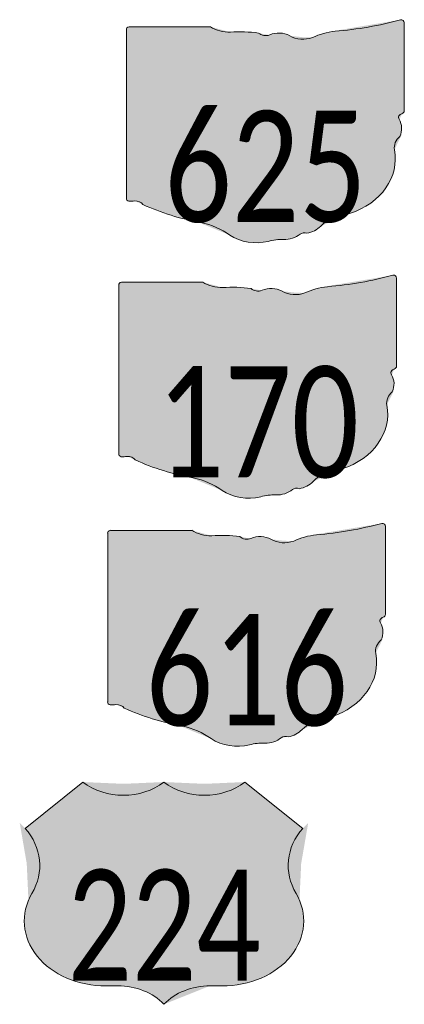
# Model space of a CAD drawing. Extents: x 13.99 to 21.38, y 7.75 to 14.55.
# Tile 2 of 77: x 14.06 to 14.52, y 9.08 to 10.25. Entities that reach past the tile are written whole.
import ezdxf

# ---------------------------------------------------------------- set-up
doc = ezdxf.new("R2010")
doc.units = 0
doc.header["$MEASUREMENT"] = 0
doc.linetypes.add('rr2', pattern=[0])
doc.layers.add('GM_X_State_Shield', color=7, linetype='Continuous', lineweight=0)
doc.layers.add('GM_X_US_Shield', color=7, linetype='Continuous', lineweight=0)
doc.styles.add('Slanted Normal (0.14) Font 31', font='CHAR_FAST_FONT.shx', dxfattribs={"height": 0.14})

# ---------------------------------------------------------------- blocks, each defined once
blk = doc.blocks.new('DGN_COMPLEXSHAPE16')
at = {"layer": 'GM_X_State_Shield', "color": 7, "linetype": 'Continuous', "lineweight": 13}
for p, q in [((19.32530897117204, 10.80517988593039), (19.32530017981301, 10.80518660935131)), ((19.42182947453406, 10.80517988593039), (19.32530897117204, 10.80517988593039)), ((19.42182178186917, 10.80518660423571), (19.42182947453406, 10.80517988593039)), ((19.64749819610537, 10.81348188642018), (19.64749820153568, 10.81348188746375)), ((19.65164784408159, 10.81013920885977), (19.65162431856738, 10.81015786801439)), ((19.65164784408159, 10.70545380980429), (19.65164784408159, 10.81013920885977)), ((19.32206033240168, 10.80173077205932), (19.32206485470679, 10.80173662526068)), ((19.32206485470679, 10.80173662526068), (19.32206485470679, 10.60161637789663)), ((19.44553440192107, 10.79878981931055), (19.44553440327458, 10.79878981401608)), ((19.47906898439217, 10.79772988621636), (19.47906898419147, 10.7977298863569)), ((19.49214590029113, 10.79559142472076), (19.49214590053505, 10.79559142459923)), ((19.51587279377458, 10.79453149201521), (19.51587279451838, 10.79453149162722)), ((19.56983648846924, 10.79984975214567), (19.56983648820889, 10.79984975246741)), ((19.54285464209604, 10.79239303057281), (19.54285464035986, 10.79239302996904)), ((19.64905086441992, 10.7020901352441), (19.64905086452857, 10.7020901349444)), ((19.65162431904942, 10.70547207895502), (19.65161572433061, 10.70547950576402)), ((19.65161572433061, 10.70547950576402), (19.65164784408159, 10.70545380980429)), ((19.64589959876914, 10.69547423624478), (19.64589959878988, 10.69547423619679)), ((19.64671333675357, 10.67522393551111), (19.64671333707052, 10.67522393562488)), ((19.64017487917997, 10.65925055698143), (19.64017487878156, 10.65925055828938)), ((19.32206485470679, 10.60161637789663), (19.32206033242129, 10.60160942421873)), ((19.32509382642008, 10.59816060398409), (19.32509382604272, 10.59816060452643)), ((19.33186802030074, 10.59853684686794), (19.33186802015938, 10.59853684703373)), ((19.34167570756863, 10.59427851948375), (19.34167570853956, 10.59427851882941)), ((19.58701064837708, 10.58362340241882), (19.58701064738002, 10.5836234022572)), ((19.41037234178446, 10.57296828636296), (19.41037234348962, 10.57296828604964)), ((19.53631618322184, 10.56019330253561), (19.53631618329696, 10.56019330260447)), ((19.55266232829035, 10.56870995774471), (19.55266232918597, 10.56870995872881)), ((19.4447206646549, 10.55805484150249), (19.44472066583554, 10.55805484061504)), ((19.49051842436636, 10.55059811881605), (19.49051842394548, 10.55059811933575)), ((19.50850632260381, 10.55273658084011), (19.50850632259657, 10.55273658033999)), ((19.52813597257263, 10.55913336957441), (19.52813597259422, 10.55913336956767))]:
    blk.add_line(p, q, dxfattribs=at)
for centre, major_axis, ratio, start_param, end_param in [((19.32584015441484, 10.80216275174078), (0.003818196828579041, 0), 0.7999999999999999, 1.712693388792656, 3.283489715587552), ((19.44481575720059, 10.82841178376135), (0.03703443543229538, 0), 0.8000000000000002, 4.042522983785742, 4.731795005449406), ((19.53424544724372, 11.07801204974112), (0.3495196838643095, 0), 0.7999999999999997, 4.814394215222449, 5.04236883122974), ((19.64799221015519, 10.81057337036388), (0.003669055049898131, 0), 0.8, 6.141151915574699, 7.989035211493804), ((19.45709491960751, 10.69283010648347), (0.1329531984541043, 0), 0.7999999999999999, 1.404757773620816, 1.657858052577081), ((19.48727839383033, 10.80320020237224), (0.01068415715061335, 0), 0.8000000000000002, 3.836095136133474, 5.185414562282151), ((19.50296294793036, 10.78007013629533), (0.02221330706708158, 0), 0.8, 0.9506229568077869, 2.079405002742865), ((19.5316339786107, 10.81179494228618), (0.02672230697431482, 0), 0.8000000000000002, 4.0815607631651, 5.145722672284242), ((19.5788276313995, 10.7440571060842), (0.07031799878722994, 0), 0.7999999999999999, 1.699011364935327, 2.107814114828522), ((19.65080022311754, 10.6977685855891), (0.005678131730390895, 0), 0.8000000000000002, 1.88397791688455, 3.671072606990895), ((19.6477334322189, 10.70504933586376), (0.003926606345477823, 0), 0.7999999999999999, 5.054540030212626, 6.418171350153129), ((19.61467640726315, 10.68453563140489), (0.03408585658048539, 0), 0.8000000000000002, 5.934694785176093, 6.69594811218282), ((19.66479358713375, 10.6616442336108), (0.02479986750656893, 0), 0.8000000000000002, 2.387723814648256, 3.262536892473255), ((19.55382495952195, 10.6483268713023), (0.08742286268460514, 0), 0.7999999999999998, 5.101752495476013, 6.440017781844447), ((19.32587454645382, 10.60117832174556), (0.003852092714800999, 0), 0.7999999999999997, 3.001240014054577, 4.508300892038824), ((19.326458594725, 10.6216522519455), (0.02939625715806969, 0), 0.7999999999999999, 4.665945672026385, 4.897461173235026), ((19.33247296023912, 10.59007095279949), (0.01059964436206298, 0), 0.8000000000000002, 0.5192071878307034, 1.627899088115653), ((19.46629802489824, 10.76987067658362), (0.252401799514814, 0), 0.7999999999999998, 4.19599705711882, 4.488960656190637), ((19.59068649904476, 10.54543305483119), (0.04787924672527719, 0), 0.8000000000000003, 1.647645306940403, 2.488433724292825), ((19.3910481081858, 10.51171168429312), (0.07897155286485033, 0), 0.7999999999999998, 0.8235188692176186, 1.323587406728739), ((19.53322890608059, 10.55471005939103), (0.00751726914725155, 0), 0.8000000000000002, 1.147584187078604, 2.315151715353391), ((19.53002353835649, 10.58222076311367), (0.02824422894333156, 0), 0.8, 4.937068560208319, 5.642249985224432), ((19.4764604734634, 10.58907802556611), (0.05011212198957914, 0), 0.8, 4.026481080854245, 4.996735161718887), ((19.50541547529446, 10.51988842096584), (0.04117636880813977, 0), 0.8000000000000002, 1.495662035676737, 1.9409797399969), ((19.50907618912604, 10.57409161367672), (0.02669987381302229, 0), 0.8, 4.691043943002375, 5.507373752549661)]:
    blk.add_ellipse(centre, major_axis=major_axis, ratio=ratio, start_param=start_param, end_param=end_param, dxfattribs=at)
blk = doc.blocks.new('M1-H5_33')
at = {"layer": 'GM_X_State_Shield', "linetype": 'rr2', "true_color": 0xe17500}
h = blk.add_hatch(color=32, dxfattribs=at)
edge = h.paths.add_edge_path(flags=0)
edge.add_line((0.168454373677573, 0.01698681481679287), (0.168454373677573, 0.121672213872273))
edge.add_line((0.168454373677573, 0.121672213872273), (0.1684308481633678, 0.1216908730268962))
edge.add_ellipse((0.1647987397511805, 0.1221063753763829), major_axis=(0.003669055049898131, 0), ratio=0.8, start_angle=351.8620861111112, end_angle=457.738)
edge.add_line((0.1643047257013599, 0.1250148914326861), (0.164304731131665, 0.1250148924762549))
edge.add_ellipse((0.05105197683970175, 0.3895450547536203), major_axis=(0.3495196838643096, 0), ratio=0.7999999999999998, start_angle=635.8444694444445, end_angle=648.9064527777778, ccw=False)
edge.add_line((0.086643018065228, 0.1113827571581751), (0.08664301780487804, 0.1113827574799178))
edge.add_ellipse((0.09563416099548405, 0.05559011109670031), major_axis=(0.07031799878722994, 0), ratio=0.7999999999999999, start_angle=97.34618055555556, end_angle=120.7688527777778)
edge.add_line((0.05966117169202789, 0.1039260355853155), (0.05966116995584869, 0.1039260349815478))
edge.add_ellipse((0.048440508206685, 0.1233279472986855), major_axis=(0.02672230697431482, 0), ratio=0.8000000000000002, start_angle=593.8562055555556, end_angle=654.8281916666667, ccw=False)
edge.add_line((0.03267932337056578, 0.1060644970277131), (0.03267932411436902, 0.1060644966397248))
edge.add_ellipse((0.01976947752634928, 0.09160314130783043), major_axis=(0.02221330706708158, 0), ratio=0.8, start_angle=54.46668333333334, end_angle=119.1411305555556)
edge.add_line((0.008952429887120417, 0.1071244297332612), (0.008952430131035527, 0.1071244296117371))
edge.add_ellipse((0.004084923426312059, 0.1147332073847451), major_axis=(0.01068415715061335, 0), ratio=0.8000000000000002, start_angle=579.7920611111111, end_angle=657.1023694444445, ccw=False)
edge.add_line((-0.004124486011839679, 0.1092628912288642), (-0.004124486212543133, 0.1092628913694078))
edge.add_ellipse((-0.02609855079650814, 0.004363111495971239), major_axis=(0.1329531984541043, 0), ratio=0.7999999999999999, start_angle=80.48669166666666, end_angle=94.98826944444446)
edge.add_line((-0.0376590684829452, 0.1103228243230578), (-0.03765906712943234, 0.1103228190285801))
edge.add_ellipse((-0.03837771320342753, 0.139944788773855), major_axis=(0.03703443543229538, 0), ratio=0.8000000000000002, start_angle=591.6195055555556, end_angle=631.1118833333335, ccw=False)
edge.add_line((-0.06137168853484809, 0.1167196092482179), (-0.06136399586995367, 0.1167128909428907))
edge.add_line((-0.06136399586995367, 0.1167128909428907), (-0.1578844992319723, 0.1167128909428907))
edge.add_line((-0.1578844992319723, 0.1167128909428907), (-0.1578932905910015, 0.116719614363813))
edge.add_ellipse((-0.1573533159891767, 0.1136957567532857), major_axis=(0.003818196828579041, 0), ratio=0.7999999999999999, start_angle=98.13010277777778, end_angle=188.1301027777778)
edge.add_line((-0.1611331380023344, 0.1132637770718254), (-0.1611286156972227, 0.1132696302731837))
edge.add_line((-0.1611286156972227, 0.1132696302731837), (-0.1611286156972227, -0.08685061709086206))
edge.add_line((-0.1611286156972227, -0.08685061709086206), (-0.161133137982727, -0.08685757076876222))
edge.add_ellipse((-0.1573189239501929, -0.08728867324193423), major_axis=(0.003852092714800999, 0), ratio=0.7999999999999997, start_angle=171.9583861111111, end_angle=258.3066138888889)
edge.add_line((-0.1580996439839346, -0.09030639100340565), (-0.1580996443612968, -0.0903063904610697))
edge.add_ellipse((-0.1567348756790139, -0.0668147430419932), major_axis=(0.02939625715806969, 0), ratio=0.7999999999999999, start_angle=267.3389944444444, end_angle=280.6038555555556)
edge.add_line((-0.1513254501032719, -0.08993014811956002), (-0.1513254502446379, -0.0899301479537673))
edge.add_ellipse((-0.150720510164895, -0.09839604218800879), major_axis=(0.01059964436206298, 0), ratio=0.8000000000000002, start_angle=389.74838055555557, end_angle=453.27174722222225, ccw=False)
edge.add_line((-0.1415177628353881, -0.09418847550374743), (-0.1415177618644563, -0.09418847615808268))
edge.add_ellipse((-0.01689544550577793, 0.08140368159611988), major_axis=(0.252401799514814, 0), ratio=0.7999999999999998, start_angle=240.4129222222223, end_angle=257.1985000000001)
edge.add_line((-0.0728211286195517, -0.1154987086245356), (-0.0728211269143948, -0.115498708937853))
edge.add_ellipse((-0.09214536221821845, -0.1767553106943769), major_axis=(0.07897155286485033, 0), ratio=0.7999999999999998, start_angle=407.18415555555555, end_angle=435.83597222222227, ccw=False)
edge.add_line((-0.03847280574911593, -0.1304121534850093), (-0.03847280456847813, -0.1304121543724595))
edge.add_ellipse((-0.006732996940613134, -0.09938896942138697), major_axis=(0.05011212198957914, 0), ratio=0.8, start_angle=230.7003722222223, end_angle=286.2918361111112)
edge.add_line((0.007324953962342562, -0.1378688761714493), (0.007324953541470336, -0.1378688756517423))
edge.add_ellipse((0.02222200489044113, -0.168578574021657), major_axis=(0.04117636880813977, 0), ratio=0.8000000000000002, start_angle=445.6951222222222, end_angle=471.2099472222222, ccw=False)
edge.add_line((0.02531285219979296, -0.1357304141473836), (0.02531285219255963, -0.135730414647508))
edge.add_ellipse((0.02588271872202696, -0.1143753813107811), major_axis=(0.02669987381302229, 0), ratio=0.8, start_angle=268.7770194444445, end_angle=315.5492722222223)
edge.add_line((0.04494250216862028, -0.1293336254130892), (0.04494250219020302, -0.1293336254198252))
edge.add_ellipse((0.05003543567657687, -0.1337569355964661), major_axis=(0.00751726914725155, 0), ratio=0.8000000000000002, start_angle=425.7517305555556, end_angle=492.64842222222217, ccw=False)
edge.add_line((0.05312271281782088, -0.1282736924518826), (0.05312271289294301, -0.1282736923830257))
edge.add_ellipse((0.0468300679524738, -0.1062462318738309), major_axis=(0.02824422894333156, 0), ratio=0.8, start_angle=282.8731916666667, end_angle=323.2771111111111)
edge.add_line((0.06946885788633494, -0.119757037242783), (0.06946885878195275, -0.1197570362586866))
edge.add_ellipse((0.1074930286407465, -0.1430339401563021), major_axis=(0.04787924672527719, 0), ratio=0.8000000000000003, start_angle=454.40312222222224, end_angle=502.57675, ccw=False)
edge.add_line((0.1038171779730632, -0.104843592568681), (0.1038171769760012, -0.1048435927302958))
edge.add_ellipse((0.0706314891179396, -0.0401401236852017), major_axis=(0.08742286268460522, 0), ratio=0.8, start_angle=292.3088861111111, end_angle=368.9858388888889)
edge.add_line((0.1569814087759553, -0.02921643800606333), (0.1569814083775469, -0.02921643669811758))
edge.add_ellipse((0.1816001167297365, -0.02682276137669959), major_axis=(0.02479986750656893, 0), ratio=0.8000000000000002, start_angle=496.8064972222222, end_angle=546.9295944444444, ccw=False)
edge.add_line((0.1635198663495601, -0.01324305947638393), (0.1635198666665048, -0.01324305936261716))
edge.add_ellipse((0.1314829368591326, -0.003931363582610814), major_axis=(0.03408585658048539, 0), ratio=0.8000000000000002, start_angle=340.032963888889, end_angle=383.6495666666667)
edge.add_line((0.1627061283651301, 0.007007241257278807), (0.1627061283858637, 0.007007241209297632))
edge.add_ellipse((0.167606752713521, 0.009301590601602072), major_axis=(0.005678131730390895, 0), ratio=0.8000000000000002, start_angle=467.94398333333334, end_angle=570.3369666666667, ccw=False)
edge.add_line((0.1658573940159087, 0.01362314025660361), (0.1658573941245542, 0.01362313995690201))
edge.add_ellipse((0.1645399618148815, 0.0165823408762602), major_axis=(0.003926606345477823, 0), ratio=0.7999999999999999, start_angle=289.6038111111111, end_angle=367.7341305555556)
edge.add_line((0.1684308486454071, 0.01700508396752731), (0.1684222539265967, 0.01701251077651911))
edge.add_line((0.1684222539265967, 0.01701251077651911), (0.168454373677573, 0.01698681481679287))
at = {"layer": 'GM_X_State_Shield', "color": 7, "linetype": 'Continuous', "lineweight": 13}
blk.add_blockref('DGN_COMPLEXSHAPE16', (-19.48319347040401, -10.6884669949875), dxfattribs=at)
at = {"layer": 'GM_X_State_Shield', "color": 9, "linetype": 'Continuous', "lineweight": 13, "insert": (0.00399287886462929, -0.1162446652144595), "char_height": 0.1318362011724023, "attachment_point": 8, "line_spacing_factor": 0.8, "style": 'Slanted Normal (0.14) Font 31'}
blk.add_mtext('{\\fCalibri Light|b0|i0|c0|p34;\\W0.768;\\C9;170}', dxfattribs=at)
blk = doc.blocks.new('DGN_COMPLEXSHAPE18')
at = {"layer": 'GM_X_State_Shield', "color": 7, "linetype": 'Continuous', "lineweight": 13}
for p, q in [((20.13916387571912, 9.700984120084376), (20.13916388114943, 9.700984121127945)), ((20.14331352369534, 9.697641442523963), (20.14328999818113, 9.697660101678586)), ((20.14331352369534, 9.59295604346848), (20.14331352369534, 9.697641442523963)), ((19.81372601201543, 9.689233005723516), (19.81373053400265, 9.689238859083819)), ((19.81373053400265, 9.689238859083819), (19.81373053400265, 9.489118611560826)), ((19.81697465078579, 9.692682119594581), (19.81696585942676, 9.692688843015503)), ((19.91349515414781, 9.692682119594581), (19.81697465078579, 9.692682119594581)), ((19.91348746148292, 9.692688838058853), (19.91349515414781, 9.692682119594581)), ((19.93720008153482, 9.686292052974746), (19.93720008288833, 9.686292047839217)), ((19.97073466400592, 9.6852321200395), (19.97073466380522, 9.685232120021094)), ((20.06150216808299, 9.687351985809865), (20.06150216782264, 9.687351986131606)), ((19.98381157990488, 9.683093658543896), (19.9838115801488, 9.683093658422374)), ((20.00753847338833, 9.682033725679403), (20.00753847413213, 9.682033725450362)), ((20.03452032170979, 9.679895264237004), (20.03452031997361, 9.679895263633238)), ((20.14328999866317, 9.59297431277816), (20.14328140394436, 9.592981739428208)), ((20.14328140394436, 9.592981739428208), (20.14331352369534, 9.59295604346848)), ((20.13756527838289, 9.582976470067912), (20.13756527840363, 9.582976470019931)), ((20.14071654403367, 9.589592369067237), (20.14071654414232, 9.589592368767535)), ((20.13837901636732, 9.562726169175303), (20.13837901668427, 9.562726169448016)), ((20.13184055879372, 9.546752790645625), (20.13184055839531, 9.54675279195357)), ((19.81373053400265, 9.489118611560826), (19.81372601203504, 9.489111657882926)), ((19.81675950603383, 9.485662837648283), (19.81675950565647, 9.485662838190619)), ((19.82353369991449, 9.486039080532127), (19.82353369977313, 9.486039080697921)), ((19.83334138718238, 9.48178075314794), (19.83334138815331, 9.481780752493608)), ((20.07867632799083, 9.471125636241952), (20.07867632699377, 9.471125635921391)), ((19.90203802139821, 9.460470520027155), (19.90203802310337, 9.46047051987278)), ((20.0443280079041, 9.456212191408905), (20.04432800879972, 9.456212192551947)), ((19.93638634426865, 9.445557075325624), (19.93638634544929, 9.445557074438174)), ((19.98218410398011, 9.438100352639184), (19.98218410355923, 9.438100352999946)), ((20.00017200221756, 9.440238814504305), (20.00017200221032, 9.440238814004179)), ((20.01980165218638, 9.4466356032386), (20.01980165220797, 9.446635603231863)), ((20.02798186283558, 9.447695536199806), (20.02798186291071, 9.447695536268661))]:
    blk.add_line(p, q, dxfattribs=at)
for centre, major_axis, ratio, start_param, end_param in [((20.02591112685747, 9.96551428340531), (0.3495196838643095, 0), 0.7999999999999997, 4.814394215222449, 5.04236883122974), ((20.13965788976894, 9.698075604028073), (0.003669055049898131, 0), 0.8, 6.141151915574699, 7.989035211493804), ((19.81750583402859, 9.689664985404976), (0.003818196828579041, 0), 0.7999999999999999, 1.712693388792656, 3.283489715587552), ((19.93648143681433, 9.71591401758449), (0.03703443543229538, 0), 0.8000000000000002, 4.042522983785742, 4.731795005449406), ((19.94876059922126, 9.58033234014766), (0.1329531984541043, 0), 0.7999999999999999, 1.404757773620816, 1.657858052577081), ((19.97894407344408, 9.69070243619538), (0.01068415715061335, 0), 0.8000000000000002, 3.836095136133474, 5.185414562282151), ((19.99462862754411, 9.667572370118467), (0.02221330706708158, 0), 0.8, 0.9506229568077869, 2.079405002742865), ((20.07049331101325, 9.631559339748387), (0.07031799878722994, 0), 0.7999999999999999, 1.699011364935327, 2.107814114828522), ((20.02329965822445, 9.699297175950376), (0.02672230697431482, 0), 0.8000000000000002, 4.0815607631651, 5.145722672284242), ((20.13939911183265, 9.592551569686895), (0.003926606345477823, 0), 0.7999999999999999, 5.054540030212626, 6.418171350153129), ((20.14246590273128, 9.585270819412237), (0.005678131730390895, 0), 0.8000000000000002, 1.88397791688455, 3.671072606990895), ((20.1063420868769, 9.572037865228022), (0.03408585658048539, 0), 0.8000000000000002, 5.934694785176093, 6.69594811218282), ((20.1564592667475, 9.549146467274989), (0.02479986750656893, 0), 0.8000000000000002, 2.387723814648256, 3.262536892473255), ((20.0454906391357, 9.535829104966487), (0.08742286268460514, 0), 0.7999999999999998, 5.101752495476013, 6.440017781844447), ((19.81754022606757, 9.488680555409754), (0.003852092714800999, 0), 0.7999999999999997, 3.001240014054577, 4.508300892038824), ((19.81812427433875, 9.509154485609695), (0.02939625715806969, 0), 0.7999999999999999, 4.665945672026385, 4.897461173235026), ((19.82413863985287, 9.47757318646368), (0.01059964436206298, 0), 0.8000000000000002, 0.5192071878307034, 1.627899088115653), ((19.95796370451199, 9.65737291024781), (0.252401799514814, 0), 0.7999999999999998, 4.19599705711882, 4.488960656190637), ((20.08235217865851, 9.432935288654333), (0.04787924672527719, 0), 0.8000000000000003, 1.647645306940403, 2.488433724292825), ((19.88271378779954, 9.399213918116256), (0.07897155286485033, 0), 0.7999999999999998, 0.8235188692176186, 1.323587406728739), ((20.02168921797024, 9.469722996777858), (0.02824422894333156, 0), 0.8, 4.937068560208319, 5.642249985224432), ((19.96812615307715, 9.476580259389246), (0.05011212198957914, 0), 0.8, 4.026481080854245, 4.996735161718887), ((19.99708115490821, 9.40739065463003), (0.04117636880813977, 0), 0.8000000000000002, 1.495662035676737, 1.9409797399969), ((20.00074186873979, 9.461593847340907), (0.02669987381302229, 0), 0.8, 4.691043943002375, 5.507373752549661), ((20.02489458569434, 9.44221229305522), (0.00751726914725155, 0), 0.8000000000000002, 1.147584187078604, 2.315151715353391)]:
    blk.add_ellipse(centre, major_axis=major_axis, ratio=ratio, start_param=start_param, end_param=end_param, dxfattribs=at)
blk = doc.blocks.new('M1-H5_34')
at = {"layer": 'GM_X_State_Shield', "linetype": 'rr2', "true_color": 0xe17500}
h = blk.add_hatch(color=32, dxfattribs=at)
edge = h.paths.add_edge_path(flags=0)
edge.add_line((0.168454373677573, 0.01698681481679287), (0.168454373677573, 0.1216722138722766))
edge.add_line((0.168454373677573, 0.1216722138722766), (0.1684308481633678, 0.1216908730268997))
edge.add_ellipse((0.1647987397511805, 0.1221063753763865), major_axis=(0.003669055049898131, 0), ratio=0.8, start_angle=351.8620861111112, end_angle=457.738)
edge.add_line((0.1643047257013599, 0.1250148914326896), (0.164304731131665, 0.1250148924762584))
edge.add_ellipse((0.05105197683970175, 0.3895450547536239), major_axis=(0.3495196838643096, 0), ratio=0.7999999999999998, start_angle=635.8444694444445, end_angle=648.9064527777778, ccw=False)
edge.add_line((0.086643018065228, 0.1113827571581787), (0.08664301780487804, 0.1113827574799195))
edge.add_ellipse((0.09563416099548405, 0.05559011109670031), major_axis=(0.07031799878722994, 0), ratio=0.7999999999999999, start_angle=97.34618055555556, end_angle=120.7688527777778)
edge.add_line((0.05966117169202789, 0.1039260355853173), (0.05966116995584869, 0.1039260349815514))
edge.add_ellipse((0.048440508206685, 0.123327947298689), major_axis=(0.02672230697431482, 0), ratio=0.8000000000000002, start_angle=593.8562055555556, end_angle=654.8281916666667, ccw=False)
edge.add_line((0.03267932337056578, 0.1060644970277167), (0.03267932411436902, 0.106064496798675))
edge.add_ellipse((0.01976947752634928, 0.09160314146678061), major_axis=(0.02221330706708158, 0), ratio=0.8, start_angle=54.46668333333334, end_angle=119.1411305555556)
edge.add_line((0.008952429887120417, 0.1071244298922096), (0.008952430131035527, 0.1071244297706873))
edge.add_ellipse((0.004084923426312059, 0.1147332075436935), major_axis=(0.01068415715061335, 0), ratio=0.8000000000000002, start_angle=579.7920611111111, end_angle=657.1023694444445, ccw=False)
edge.add_line((-0.004124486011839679, 0.1092628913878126), (-0.004124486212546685, 0.1092628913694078))
edge.add_ellipse((-0.02609855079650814, 0.004363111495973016), major_axis=(0.1329531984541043, 0), ratio=0.7999999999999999, start_angle=80.48669166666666, end_angle=94.98826944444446)
edge.add_line((-0.0376590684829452, 0.1103228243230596), (-0.03765906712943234, 0.1103228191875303))
edge.add_ellipse((-0.03837771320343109, 0.1399447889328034), major_axis=(0.03703443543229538, 0), ratio=0.8000000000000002, start_angle=591.6195055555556, end_angle=631.1118833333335, ccw=False)
edge.add_line((-0.06137168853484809, 0.1167196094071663), (-0.06136399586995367, 0.1167128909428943))
edge.add_line((-0.06136399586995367, 0.1167128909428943), (-0.1578844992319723, 0.1167128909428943))
edge.add_line((-0.1578844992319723, 0.1167128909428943), (-0.1578932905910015, 0.1167196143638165))
edge.add_ellipse((-0.1573533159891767, 0.1136957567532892), major_axis=(0.003818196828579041, 0), ratio=0.7999999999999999, start_angle=98.13010277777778, end_angle=188.1301027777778)
edge.add_line((-0.1611331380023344, 0.113263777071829), (-0.161128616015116, 0.1132696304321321))
edge.add_line((-0.161128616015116, 0.1132696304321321), (-0.161128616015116, -0.08685061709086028))
edge.add_line((-0.161128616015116, -0.08685061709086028), (-0.161133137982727, -0.08685757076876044))
edge.add_ellipse((-0.1573189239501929, -0.08728867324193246), major_axis=(0.003852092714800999, 0), ratio=0.7999999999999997, start_angle=171.9583861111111, end_angle=258.3066138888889)
edge.add_line((-0.1580996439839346, -0.09030639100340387), (-0.1580996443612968, -0.09030639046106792))
edge.add_ellipse((-0.1567348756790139, -0.06681474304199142), major_axis=(0.02939625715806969, 0), ratio=0.7999999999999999, start_angle=267.3389944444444, end_angle=280.6038555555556)
edge.add_line((-0.1513254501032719, -0.08993014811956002), (-0.1513254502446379, -0.08993014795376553))
edge.add_ellipse((-0.150720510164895, -0.09839604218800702), major_axis=(0.01059964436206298, 0), ratio=0.8000000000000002, start_angle=389.74838055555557, end_angle=453.27174722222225, ccw=False)
edge.add_line((-0.1415177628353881, -0.09418847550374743), (-0.1415177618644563, -0.09418847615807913))
edge.add_ellipse((-0.01689544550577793, 0.08140368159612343), major_axis=(0.252401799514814, 0), ratio=0.7999999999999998, start_angle=240.4129222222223, end_angle=257.1985000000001)
edge.add_line((-0.0728211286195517, -0.115498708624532), (-0.0728211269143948, -0.1154987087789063))
edge.add_ellipse((-0.092145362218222, -0.1767553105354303), major_axis=(0.07897155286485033, 0), ratio=0.7999999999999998, start_angle=407.18415555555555, end_angle=435.83597222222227, ccw=False)
edge.add_line((-0.03847280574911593, -0.1304121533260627), (-0.03847280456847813, -0.1304121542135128))
edge.add_ellipse((-0.006732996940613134, -0.09938896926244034), major_axis=(0.05011212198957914, 0), ratio=0.8, start_angle=230.7003722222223, end_angle=286.2918361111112)
edge.add_line((0.007324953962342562, -0.1378688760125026), (0.007324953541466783, -0.1378688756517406))
edge.add_ellipse((0.02222200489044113, -0.168578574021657), major_axis=(0.04117636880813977, 0), ratio=0.8000000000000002, start_angle=445.6951222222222, end_angle=471.2099472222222, ccw=False)
edge.add_line((0.02531285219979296, -0.1357304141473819), (0.02531285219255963, -0.135730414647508))
edge.add_ellipse((0.02588271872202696, -0.1143753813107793), major_axis=(0.02669987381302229, 0), ratio=0.8, start_angle=268.7770194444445, end_angle=315.5492722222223)
edge.add_line((0.04494250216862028, -0.1293336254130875), (0.04494250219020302, -0.1293336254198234))
edge.add_ellipse((0.05003543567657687, -0.1337569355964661), major_axis=(0.00751726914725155, 0), ratio=0.8000000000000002, start_angle=425.7517305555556, end_angle=492.64842222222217, ccw=False)
edge.add_line((0.05312271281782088, -0.1282736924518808), (0.05312271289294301, -0.1282736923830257))
edge.add_ellipse((0.0468300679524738, -0.1062462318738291), major_axis=(0.02824422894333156, 0), ratio=0.8, start_angle=282.8731916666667, end_angle=323.2771111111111)
edge.add_line((0.06946885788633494, -0.1197570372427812), (0.06946885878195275, -0.11975703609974))
edge.add_ellipse((0.1074930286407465, -0.1430339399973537), major_axis=(0.04787924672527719, 0), ratio=0.8000000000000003, start_angle=454.40312222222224, end_angle=502.57675, ccw=False)
edge.add_line((0.1038171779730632, -0.1048435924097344), (0.1038171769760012, -0.1048435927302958))
edge.add_ellipse((0.0706314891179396, -0.04014012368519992), major_axis=(0.08742286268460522, 0), ratio=0.8, start_angle=292.3088861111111, end_angle=368.9858388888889)
edge.add_line((0.1569814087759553, -0.02921643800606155), (0.1569814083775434, -0.0292164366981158))
edge.add_ellipse((0.1816001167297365, -0.02682276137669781), major_axis=(0.02479986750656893, 0), ratio=0.8000000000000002, start_angle=496.8064972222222, end_angle=546.9295944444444, ccw=False)
edge.add_line((0.1635198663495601, -0.01324305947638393), (0.1635198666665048, -0.01324305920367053))
edge.add_ellipse((0.1314829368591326, -0.00393136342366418), major_axis=(0.03408585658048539, 0), ratio=0.8000000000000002, start_angle=340.032963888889, end_angle=383.6495666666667)
edge.add_line((0.1627061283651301, 0.00700724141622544), (0.1627061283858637, 0.007007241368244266))
edge.add_ellipse((0.167606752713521, 0.009301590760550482), major_axis=(0.005678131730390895, 0), ratio=0.8000000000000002, start_angle=467.94398333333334, end_angle=570.3369666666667, ccw=False)
edge.add_line((0.1658573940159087, 0.01362314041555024), (0.1658573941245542, 0.01362314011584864))
edge.add_ellipse((0.1645399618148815, 0.01658234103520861), major_axis=(0.003926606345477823, 0), ratio=0.7999999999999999, start_angle=289.6038111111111, end_angle=367.7341305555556)
edge.add_line((0.1684308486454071, 0.01700508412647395), (0.1684222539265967, 0.01701251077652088))
edge.add_line((0.1684222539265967, 0.01701251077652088), (0.168454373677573, 0.01698681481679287))
at = {"layer": 'GM_X_State_Shield', "color": 7, "linetype": 'Continuous', "lineweight": 13}
blk.add_blockref('DGN_COMPLEXSHAPE18', (-19.97485915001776, -9.575969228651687), dxfattribs=at)
at = {"layer": 'GM_X_State_Shield', "color": 9, "linetype": 'Continuous', "lineweight": 13, "insert": (0.0039928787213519, -0.1162446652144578), "char_height": 0.1318362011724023, "attachment_point": 8, "line_spacing_factor": 0.8, "style": 'Slanted Normal (0.14) Font 31'}
blk.add_mtext('{\\fCalibri Light|b0|i0|c0|p34;\\W0.768;\\C9;616}', dxfattribs=at)
blk = doc.blocks.new('DGN_COMPLEXSHAPE19')
at = {"layer": 'GM_X_State_Shield', "color": 7, "linetype": 'Continuous', "lineweight": 13}
for p, q in [((15.19250713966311, 10.2151497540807), (15.19250714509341, 10.21514975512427)), ((15.19665678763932, 10.21180707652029), (15.19663326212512, 10.21182573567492)), ((15.19665678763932, 10.10712167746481), (15.19665678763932, 10.21180707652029)), ((14.86706927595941, 10.20339863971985), (14.86707379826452, 10.20340449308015)), ((14.86707379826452, 10.20340449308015), (14.86707379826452, 10.00328424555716)), ((14.87031791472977, 10.20684775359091), (14.87030912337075, 10.20685447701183)), ((14.9668384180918, 10.20684775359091), (14.87031791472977, 10.20684775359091)), ((14.9668307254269, 10.20685447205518), (14.9668384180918, 10.20684775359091)), ((14.9905433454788, 10.20045768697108), (14.99054334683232, 10.20045768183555)), ((15.02407792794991, 10.19939775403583), (15.0240779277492, 10.19939775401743)), ((15.03715484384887, 10.19725929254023), (15.03715484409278, 10.1972592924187)), ((15.11484543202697, 10.20151761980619), (15.11484543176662, 10.20151762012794)), ((15.06088173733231, 10.19619935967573), (15.06088173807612, 10.19619935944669)), ((15.08786358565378, 10.19406089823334), (15.0878635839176, 10.19406089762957)), ((15.19405980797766, 10.10375800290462), (15.1940598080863, 10.10375800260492)), ((15.19663326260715, 10.10713994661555), (15.19662466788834, 10.10714737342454)), ((15.19662466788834, 10.10714737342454), (15.19665678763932, 10.10712167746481)), ((15.19090854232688, 10.09714210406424), (15.19090854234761, 10.09714210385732)), ((15.19172228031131, 10.07689180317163), (15.19172228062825, 10.07689180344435)), ((15.1851838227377, 10.06091842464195), (15.18518382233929, 10.0609184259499)), ((14.86707379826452, 10.00328424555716), (14.86706927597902, 10.00327729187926)), ((14.87010276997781, 9.999828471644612), (14.87010276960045, 9.999828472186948)), ((14.87687696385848, 10.00020471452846), (14.87687696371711, 10.00020471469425)), ((14.88668465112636, 9.99594638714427), (14.88668465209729, 9.995946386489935)), ((15.13201959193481, 9.985291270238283), (15.13201959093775, 9.985291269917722)), ((14.9553812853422, 9.974636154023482), (14.95538128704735, 9.97463615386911)), ((15.09767127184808, 9.970377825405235), (15.0976712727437, 9.970377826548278)), ((14.98972960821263, 9.959722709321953), (14.98972960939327, 9.959722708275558)), ((15.03552736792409, 9.952265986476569), (15.03552736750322, 9.952265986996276)), ((15.05351526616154, 9.954404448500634), (15.05351526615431, 9.95440444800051)), ((15.07314491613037, 9.96080123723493), (15.07314491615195, 9.960801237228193)), ((15.08132512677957, 9.961861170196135), (15.08132512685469, 9.961861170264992))]:
    blk.add_line(p, q, dxfattribs=at)
for centre, major_axis, ratio, start_param, end_param in [((15.07925439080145, 10.47967991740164), (0.3495196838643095, 0), 0.7999999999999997, 4.814394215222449, 5.04236883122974), ((15.19300115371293, 10.2122412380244), (0.003669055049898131, 0), 0.8, 6.141151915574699, 7.989035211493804), ((14.87084909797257, 10.20383061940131), (0.003818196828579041, 0), 0.7999999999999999, 1.712693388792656, 3.283489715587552), ((14.98982470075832, 10.23007965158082), (0.03703443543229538, 0), 0.8000000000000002, 4.042522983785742, 4.731795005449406), ((15.00210386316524, 10.09449797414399), (0.1329531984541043, 0), 0.7999999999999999, 1.404757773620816, 1.657858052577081), ((15.03228733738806, 10.20486807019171), (0.01068415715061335, 0), 0.8000000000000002, 3.836095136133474, 5.185414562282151), ((15.0479718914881, 10.18173800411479), (0.02221330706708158, 0), 0.8, 0.9506229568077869, 2.079405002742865), ((15.12383657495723, 10.14572497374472), (0.07031799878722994, 0), 0.7999999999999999, 1.699011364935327, 2.107814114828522), ((15.07664292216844, 10.21346280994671), (0.02672230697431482, 0), 0.8000000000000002, 4.0815607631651, 5.145722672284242), ((15.19580916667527, 10.09943645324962), (0.005678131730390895, 0), 0.8000000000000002, 1.88397791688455, 3.671072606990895), ((15.19274237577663, 10.10671720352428), (0.003926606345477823, 0), 0.7999999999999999, 5.054540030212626, 6.418171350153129), ((15.15968535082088, 10.08620349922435), (0.03408585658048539, 0), 0.8000000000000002, 5.934694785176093, 6.69594811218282), ((15.20980253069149, 10.06331210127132), (0.02479986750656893, 0), 0.8000000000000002, 2.387723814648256, 3.262536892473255), ((15.09883390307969, 10.04999473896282), (0.08742286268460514, 0), 0.7999999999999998, 5.101752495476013, 6.440017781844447), ((14.87088349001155, 10.00284618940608), (0.003852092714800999, 0), 0.7999999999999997, 3.001240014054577, 4.508300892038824), ((14.87146753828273, 10.02332011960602), (0.02939625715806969, 0), 0.7999999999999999, 4.665945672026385, 4.897461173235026), ((14.87748190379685, 9.991738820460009), (0.01059964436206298, 0), 0.8000000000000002, 0.5192071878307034, 1.627899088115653), ((15.01130696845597, 10.17153854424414), (0.252401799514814, 0), 0.7999999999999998, 4.19599705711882, 4.488960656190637), ((15.1356954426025, 9.947100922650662), (0.04787924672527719, 0), 0.8000000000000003, 1.647645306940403, 2.488433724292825), ((14.93605705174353, 9.913379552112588), (0.07897155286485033, 0), 0.7999999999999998, 0.8235188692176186, 1.323587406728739), ((15.07503248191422, 9.983888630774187), (0.02824422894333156, 0), 0.8, 4.937068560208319, 5.642249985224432), ((15.02146941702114, 9.99074589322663), (0.05011212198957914, 0), 0.8, 4.026481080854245, 4.996735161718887), ((15.05042441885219, 9.92155628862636), (0.04117636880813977, 0), 0.8000000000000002, 1.495662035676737, 1.9409797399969), ((15.05408513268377, 9.975759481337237), (0.02669987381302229, 0), 0.8, 4.691043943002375, 5.507373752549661), ((15.07823784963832, 9.956377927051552), (0.00751726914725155, 0), 0.8000000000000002, 1.147584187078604, 2.315151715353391)]:
    blk.add_ellipse(centre, major_axis=major_axis, ratio=ratio, start_param=start_param, end_param=end_param, dxfattribs=at)
blk = doc.blocks.new('M1-H5_35')
at = {"layer": 'GM_X_State_Shield', "linetype": 'rr2', "true_color": 0xe17500}
h = blk.add_hatch(color=32, dxfattribs=at)
edge = h.paths.add_edge_path(flags=0)
edge.add_line((0.168454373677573, 0.01698681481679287), (0.168454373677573, 0.121672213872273))
edge.add_line((0.168454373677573, 0.121672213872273), (0.1684308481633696, 0.1216908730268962))
edge.add_ellipse((0.1647987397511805, 0.1221063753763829), major_axis=(0.003669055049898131, 0), ratio=0.8, start_angle=351.8620861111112, end_angle=457.738)
edge.add_line((0.1643047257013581, 0.1250148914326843), (0.164304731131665, 0.1250148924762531))
edge.add_ellipse((0.05105197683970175, 0.3895450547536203), major_axis=(0.3495196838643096, 0), ratio=0.7999999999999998, start_angle=635.8444694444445, end_angle=648.9064527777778, ccw=False)
edge.add_line((0.08664301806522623, 0.1113827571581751), (0.08664301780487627, 0.1113827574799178))
edge.add_ellipse((0.09563416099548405, 0.05559011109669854), major_axis=(0.07031799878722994, 0), ratio=0.7999999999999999, start_angle=97.34618055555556, end_angle=120.7688527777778)
edge.add_line((0.05966117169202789, 0.1039260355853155), (0.05966116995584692, 0.1039260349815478))
edge.add_ellipse((0.04844050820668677, 0.1233279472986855), major_axis=(0.02672230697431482, 0), ratio=0.8000000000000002, start_angle=593.8562055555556, end_angle=654.8281916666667, ccw=False)
edge.add_line((0.03267932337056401, 0.1060644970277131), (0.03267932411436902, 0.1060644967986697))
edge.add_ellipse((0.0197694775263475, 0.09160314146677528), major_axis=(0.02221330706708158, 0), ratio=0.8, start_angle=54.46668333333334, end_angle=119.1411305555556)
edge.add_line((0.008952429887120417, 0.1071244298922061), (0.008952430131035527, 0.1071244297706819))
edge.add_ellipse((0.004084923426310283, 0.11473320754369), major_axis=(0.01068415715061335, 0), ratio=0.8000000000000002, start_angle=579.7920611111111, end_angle=657.1023694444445, ccw=False)
edge.add_line((-0.004124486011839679, 0.1092628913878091), (-0.004124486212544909, 0.109262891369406))
edge.add_ellipse((-0.02609855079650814, 0.004363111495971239), major_axis=(0.1329531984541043, 0), ratio=0.7999999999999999, start_angle=80.48669166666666, end_angle=94.98826944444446)
edge.add_line((-0.0376590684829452, 0.1103228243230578), (-0.03765906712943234, 0.1103228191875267))
edge.add_ellipse((-0.03837771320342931, 0.1399447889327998), major_axis=(0.03703443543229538, 0), ratio=0.8000000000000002, start_angle=591.6195055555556, end_angle=631.1118833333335, ccw=False)
edge.add_line((-0.06137168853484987, 0.1167196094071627), (-0.06136399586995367, 0.1167128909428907))
edge.add_line((-0.06136399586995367, 0.1167128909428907), (-0.1578844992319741, 0.1167128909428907))
edge.add_line((-0.1578844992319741, 0.1167128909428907), (-0.1578932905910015, 0.1167196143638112))
edge.add_ellipse((-0.1573533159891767, 0.1136957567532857), major_axis=(0.003818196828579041, 0), ratio=0.7999999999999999, start_angle=98.13010277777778, end_angle=188.1301027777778)
edge.add_line((-0.1611331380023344, 0.1132637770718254), (-0.1611286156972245, 0.1132696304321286))
edge.add_line((-0.1611286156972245, 0.1132696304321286), (-0.1611286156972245, -0.08685061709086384))
edge.add_line((-0.1611286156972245, -0.08685061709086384), (-0.161133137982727, -0.08685757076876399))
edge.add_ellipse((-0.1573189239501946, -0.08728867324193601), major_axis=(0.003852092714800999, 0), ratio=0.7999999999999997, start_angle=171.9583861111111, end_angle=258.3066138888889)
edge.add_line((-0.1580996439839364, -0.09030639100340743), (-0.1580996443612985, -0.09030639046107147))
edge.add_ellipse((-0.1567348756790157, -0.06681474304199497), major_axis=(0.02939625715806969, 0), ratio=0.7999999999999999, start_angle=267.3389944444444, end_angle=280.6038555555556)
edge.add_line((-0.1513254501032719, -0.08993014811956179), (-0.1513254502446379, -0.08993014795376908))
edge.add_ellipse((-0.1507205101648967, -0.09839604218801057), major_axis=(0.01059964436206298, 0), ratio=0.8000000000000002, start_angle=389.74838055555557, end_angle=453.27174722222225, ccw=False)
edge.add_line((-0.1415177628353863, -0.0941884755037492), (-0.1415177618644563, -0.09418847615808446))
edge.add_ellipse((-0.01689544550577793, 0.08140368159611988), major_axis=(0.252401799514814, 0), ratio=0.7999999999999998, start_angle=240.4129222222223, end_angle=257.1985000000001)
edge.add_line((-0.07282112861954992, -0.1154987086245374), (-0.07282112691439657, -0.1154987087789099))
edge.add_ellipse((-0.09214536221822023, -0.176755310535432), major_axis=(0.07897155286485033, 0), ratio=0.7999999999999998, start_angle=407.18415555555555, end_angle=435.83597222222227, ccw=False)
edge.add_line((-0.03847280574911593, -0.1304121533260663), (-0.0384728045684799, -0.1304121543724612))
edge.add_ellipse((-0.006732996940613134, -0.09938896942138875), major_axis=(0.05011212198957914, 0), ratio=0.8, start_angle=230.7003722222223, end_angle=286.2918361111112)
edge.add_line((0.007324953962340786, -0.137868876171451), (0.00732495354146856, -0.1378688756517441))
edge.add_ellipse((0.0222220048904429, -0.1685785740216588), major_axis=(0.04117636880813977, 0), ratio=0.8000000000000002, start_angle=445.6951222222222, end_angle=471.2099472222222, ccw=False)
edge.add_line((0.02531285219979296, -0.1357304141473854), (0.02531285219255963, -0.1357304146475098))
edge.add_ellipse((0.02588271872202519, -0.1143753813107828), major_axis=(0.02669987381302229, 0), ratio=0.8, start_angle=268.7770194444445, end_angle=315.5492722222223)
edge.add_line((0.0449425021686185, -0.1293336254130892), (0.04494250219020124, -0.129333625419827))
edge.add_ellipse((0.05003543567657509, -0.1337569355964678), major_axis=(0.00751726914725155, 0), ratio=0.8000000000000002, start_angle=425.7517305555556, end_angle=492.64842222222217, ccw=False)
edge.add_line((0.05312271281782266, -0.1282736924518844), (0.05312271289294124, -0.1282736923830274))
edge.add_ellipse((0.0468300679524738, -0.1062462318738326), major_axis=(0.02824422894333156, 0), ratio=0.8, start_angle=282.8731916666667, end_angle=323.2771111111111)
edge.add_line((0.06946885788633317, -0.1197570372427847), (0.06946885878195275, -0.1197570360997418))
edge.add_ellipse((0.1074930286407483, -0.1430339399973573), major_axis=(0.04787924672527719, 0), ratio=0.8000000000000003, start_angle=454.40312222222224, end_angle=502.57675, ccw=False)
edge.add_line((0.1038171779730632, -0.1048435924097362), (0.1038171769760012, -0.1048435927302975))
edge.add_ellipse((0.07063148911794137, -0.04014012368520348), major_axis=(0.08742286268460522, 0), ratio=0.8, start_angle=292.3088861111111, end_angle=368.9858388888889)
edge.add_line((0.1569814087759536, -0.0292164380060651), (0.1569814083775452, -0.02921643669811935))
edge.add_ellipse((0.1816001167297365, -0.02682276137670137), major_axis=(0.02479986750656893, 0), ratio=0.8000000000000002, start_angle=496.8064972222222, end_angle=546.9295944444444, ccw=False)
edge.add_line((0.1635198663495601, -0.01324305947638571), (0.1635198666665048, -0.0132430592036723))
edge.add_ellipse((0.1314829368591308, -0.003931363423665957), major_axis=(0.03408585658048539, 0), ratio=0.8000000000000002, start_angle=340.032963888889, end_angle=383.6495666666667)
edge.add_line((0.1627061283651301, 0.007007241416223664), (0.162706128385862, 0.007007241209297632))
edge.add_ellipse((0.167606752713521, 0.009301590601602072), major_axis=(0.005678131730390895, 0), ratio=0.8000000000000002, start_angle=467.94398333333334, end_angle=570.3369666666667, ccw=False)
edge.add_line((0.1658573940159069, 0.01362314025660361), (0.1658573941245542, 0.01362313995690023))
edge.add_ellipse((0.1645399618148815, 0.0165823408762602), major_axis=(0.003926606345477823, 0), ratio=0.7999999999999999, start_angle=289.6038111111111, end_angle=367.7341305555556)
edge.add_line((0.1684308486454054, 0.01700508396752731), (0.1684222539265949, 0.01701251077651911))
edge.add_line((0.1684222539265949, 0.01701251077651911), (0.168454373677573, 0.01698681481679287))
at = {"layer": 'GM_X_State_Shield', "color": 7, "linetype": 'Continuous', "lineweight": 13}
blk.add_blockref('DGN_COMPLEXSHAPE19', (-15.02820241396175, -10.09013486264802), dxfattribs=at)
at = {"layer": 'GM_X_State_Shield', "color": 9, "linetype": 'Continuous', "lineweight": 13, "insert": (0.003992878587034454, -0.1162446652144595), "char_height": 0.1318362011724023, "attachment_point": 8, "line_spacing_factor": 0.8, "style": 'Slanted Normal (0.14) Font 31'}
blk.add_mtext('{\\fCalibri Light|b0|i0|c0|p34;\\W0.768;\\C9;625}', dxfattribs=at)
blk = doc.blocks.new('DGN_COMPLEXSHAPE21')
at = {"layer": 'GM_X_US_Shield', "color": 7, "linetype": 'Continuous', "lineweight": 13}
for p, q in [((16.25333124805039, 9.266071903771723), (16.18466655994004, 9.211140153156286)), ((16.25333124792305, 9.266071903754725), (16.25333124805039, 9.266071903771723)), ((16.34946181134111, 9.266071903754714), (16.34946181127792, 9.266071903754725)), ((16.51425706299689, 9.211140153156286), (16.44559237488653, 9.266071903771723)), ((16.44559237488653, 9.266071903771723), (16.44559237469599, 9.266071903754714)), ((16.18466655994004, 9.211140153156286), (16.1846665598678, 9.211140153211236)), ((16.51425706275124, 9.211140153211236), (16.51425706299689, 9.211140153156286)), ((16.19272194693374, 9.133977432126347), (16.19272194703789, 9.133977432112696)), ((16.50620167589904, 9.133977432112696), (16.50620167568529, 9.133977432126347)), ((16.28079712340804, 9.024372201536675), (16.28079712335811, 9.024372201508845)), ((16.28079712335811, 9.024372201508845), (16.29453006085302, 9.024372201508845)), ((16.29453006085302, 9.024372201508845), (16.29453006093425, 9.024372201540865)), ((16.40439356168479, 9.024372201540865), (16.40439356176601, 9.024372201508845)), ((16.40439356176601, 9.024372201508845), (16.41812649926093, 9.024372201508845)), ((16.41812649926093, 9.024372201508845), (16.41812649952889, 9.024372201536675)), ((16.34946181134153, 9.002399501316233), (16.34946181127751, 9.002399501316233))]:
    blk.add_line(p, q, dxfattribs=at)
for centre, major_axis, ratio, start_param, end_param in [((16.30139652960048, 9.305301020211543), (-0.06866468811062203, -3.890224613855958e-17), 0.7999999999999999, 0.7953988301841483, 2.346193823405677), ((16.39752709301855, 9.305301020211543), (-0.0686646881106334, -3.890224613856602e-17), 0.8000000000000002, 0.7953988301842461, 2.346193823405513), ((16.10592190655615, 9.167028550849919), (0.09613056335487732, -9.992027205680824e-18), 0.8, 5.838948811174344, 6.894066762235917), ((16.59300171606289, 9.167028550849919), (-0.09613056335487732, 1.177259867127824e-17), 0.8, 5.672303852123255, 6.727421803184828), ((16.27972627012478, 9.10127188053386), (0.09613056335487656, 1.561254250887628e-19), 0.8, 2.702326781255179, 4.723528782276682), ((16.41919735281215, 9.10127188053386), (-0.09613056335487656, 1.177259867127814e-17), 0.8, 1.559656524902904, 3.580858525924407), ((16.29453006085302, 8.969440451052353), (0.06866468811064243, -1.01522997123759e-10), 0.8, 0.6435011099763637, 1.570796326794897), ((16.40439356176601, 8.969440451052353), (0.06866468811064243, 1.015230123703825e-10), 0.8, 1.570796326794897, 2.498091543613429)]:
    blk.add_ellipse(centre, major_axis=major_axis, ratio=ratio, start_param=start_param, end_param=end_param, dxfattribs=at)
blk = doc.blocks.new('M1-H4_32')
at = {"layer": 'GM_X_US_Shield', "linetype": 'rr2', "true_color": 0xe17500}
h = blk.add_hatch(color=32, dxfattribs=at)
edge = h.paths.add_edge_path(flags=0)
edge.add_line((-0.09630076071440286, 0.1263430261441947), (-0.09630076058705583, 0.1263430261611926))
edge.add_line((-0.09630076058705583, 0.1263430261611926), (-0.1649654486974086, 0.07141127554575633))
edge.add_line((-0.1649654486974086, 0.07141127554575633), (-0.164965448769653, 0.07141127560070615))
edge.add_ellipse((-0.2437101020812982, 0.02729967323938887), major_axis=(0.09613056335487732, -9.992027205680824e-18), ratio=0.8, start_angle=334.5471236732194, end_angle=395.0009291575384, ccw=False)
edge.add_line((-0.1569100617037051, -0.005751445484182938), (-0.1569100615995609, -0.00575144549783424))
edge.add_ellipse((-0.06990573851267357, -0.03845699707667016), major_axis=(0.09613056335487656, 1.561254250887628e-19), ratio=0.8, start_angle=-205.1680805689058, end_angle=-89.36173636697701)
edge.add_line((-0.06883488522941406, -0.1153566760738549), (-0.06883488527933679, -0.1153566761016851))
edge.add_line((-0.06883488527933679, -0.1153566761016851), (-0.05510194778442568, -0.1153566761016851))
edge.add_line((-0.05510194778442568, -0.1153566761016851), (-0.05510194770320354, -0.1153566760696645))
edge.add_ellipse((-0.05510194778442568, -0.1702884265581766), major_axis=(-0.06866468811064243, 1.01523005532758e-10), ratio=0.8, start_angle=216.8698977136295, end_angle=270, ccw=False)
edge.add_line((-0.0001701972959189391, -0.1373293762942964), (-0.0001701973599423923, -0.1373293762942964))
edge.add_ellipse((0.05476155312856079, -0.1702884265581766), major_axis=(-0.06866468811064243, -1.015230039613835e-10), ratio=0.8, start_angle=270, end_angle=323.13010228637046, ccw=False)
edge.add_line((0.0547615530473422, -0.1153566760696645), (0.05476155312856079, -0.1153566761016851))
edge.add_line((0.05476155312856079, -0.1153566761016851), (0.06849449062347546, -0.1153566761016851))
edge.add_line((0.06849449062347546, -0.1153566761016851), (0.06849449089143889, -0.1153566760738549))
edge.add_ellipse((0.06956534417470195, -0.03845699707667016), major_axis=(-0.09613056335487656, 1.177259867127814e-17), ratio=0.8, start_angle=89.361736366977, end_angle=205.1680805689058)
edge.add_line((0.1565696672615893, -0.00575144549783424), (0.1565696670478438, -0.005751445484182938))
edge.add_ellipse((0.2433697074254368, 0.02729967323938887), major_axis=(-0.09613056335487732, 1.177259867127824e-17), ratio=0.8, start_angle=324.9990708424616, end_angle=385.4528763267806, ccw=False)
edge.add_line((0.1646250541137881, 0.07141127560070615), (0.164625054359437, 0.07141127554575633))
edge.add_line((0.164625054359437, 0.07141127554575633), (0.09596036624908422, 0.1263430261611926))
edge.add_line((0.09596036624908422, 0.1263430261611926), (0.09596036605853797, 0.126343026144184))
edge.add_ellipse((0.04789508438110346, 0.1655721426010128), major_axis=(-0.0686646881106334, -3.890224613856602e-17), ratio=0.8000000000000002, start_angle=405.57299599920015, end_angle=494.42700400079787, ccw=False)
edge.add_line((-0.0001701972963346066, 0.126343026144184), (-0.0001701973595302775, 0.1263430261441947))
edge.add_ellipse((-0.04823547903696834, 0.1655721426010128), major_axis=(-0.06866468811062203, -3.890224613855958e-17), ratio=0.7999999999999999, start_angle=405.5729959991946, end_angle=494.4270040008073, ccw=False)
at = {"layer": 'GM_X_US_Shield', "color": 7, "linetype": 'Continuous', "lineweight": 13}
blk.add_blockref('DGN_COMPLEXSHAPE21', (-16.34963200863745, -9.13972887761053), dxfattribs=at)
at = {"layer": 'GM_X_US_Shield', "color": 9, "linetype": 'Continuous', "lineweight": 13, "insert": (1.298410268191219e-10, -0.1094240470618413), "char_height": 0.1318362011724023, "attachment_point": 8, "line_spacing_factor": 0.8, "style": 'Slanted Normal (0.14) Font 31'}
blk.add_mtext('{\\fCalibri Light|b0|i0|c0|p34;\\W0.73387;\\C9;224}', dxfattribs=at)

msp = doc.modelspace()

# ---------------------------------------------------------------- block references
at = {"color": 7, "linetype": 'Continuous', "lineweight": 0}
for name, p in [('M1-H5_35', (14.35091029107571, 10.12592945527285)), ('M1-H5_33', (14.34186733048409, 9.822944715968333)), ('M1-H5_34', (14.32871003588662, 9.52857761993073)), ('M1-H4_32', (14.23455935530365, 9.22034524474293))]:
    msp.add_blockref(name, p, dxfattribs=at)

doc.saveas('drawing.dxf')
